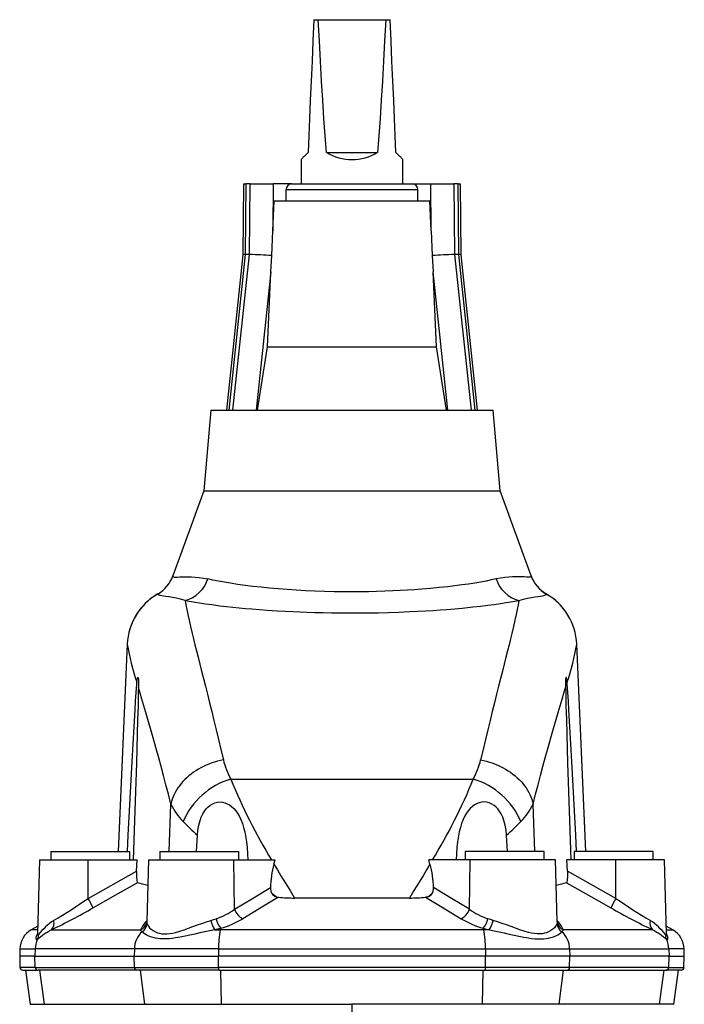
# Model space of a CAD drawing. Extents: x 42 to 832, y -300 to 1153.
# Tile 4 of 5: x 60 to 295, y 805 to 1153. Entities that reach past the tile are written whole.
import ezdxf

# ---------------------------------------------------------------- set-up
doc = ezdxf.new("R2010")
doc.units = 0
doc.layers.get('0').update_dxf_attribs({"linetype": 'CONTINUOUS'})

msp = doc.modelspace()

# ---------------------------------------------------------------- linework, layer by layer
at = {"color": 7, "linetype": 'CONTINUOUS'}
for p, q in [((163.74, 1153.08), (165.33, 1153.08)), ((165.33, 1153.08), (189.15, 1153.08)), ((189.15, 1153.08), (190.74, 1153.08)), ((159.24, 1103.63), (159.24, 1095.03)), ((168.18, 1106.08), (186.3, 1106.08)), ((195.24, 1095.03), (195.24, 1103.63)), ((138.88, 1095.03), (138.69, 1069.98)), ((138.88, 1095.03), (139.68, 1095.03)), ((141.18, 1095.03), (139.68, 1095.03)), ((141.18, 1095.03), (149.38, 1095.03)), ((155.79, 1095.03), (149.38, 1095.03)), ((153.91, 1089.03), (154, 1093.08)), ((155.79, 1095.03), (198.69, 1095.03)), ((198.69, 1095.03), (205.1, 1095.03)), ((200.57, 1089.03), (200.48, 1093.08)), ((205.1, 1095.03), (213.3, 1095.03)), ((214.8, 1095.03), (213.3, 1095.03)), ((214.8, 1095.03), (215.6, 1095.03)), ((215.79, 1069.98), (215.6, 1095.03)), ((149.26, 1078.46), (149.75, 1089.03)), ((149.75, 1089.03), (204.74, 1089.03)), ((205.23, 1078.46), (204.74, 1089.03)), ((148.84, 1069.66), (149.26, 1078.46)), ((205.23, 1078.46), (205.64, 1069.66)), ((138.69, 1069.98), (132.85, 1015.03)), ((141, 1070.03), (139.5, 1070.03)), ((148.58, 1063.94), (148.84, 1069.66)), ((205.64, 1069.66), (205.9, 1063.94)), ((214.99, 1070.03), (213.49, 1070.03)), ((221.63, 1015.03), (215.79, 1069.98)), ((147.36, 1037.4), (148.58, 1063.94)), ((207.13, 1037.4), (205.9, 1063.94)), ((143.88, 1015.03), (147.36, 1037.4)), ((147.36, 1037.4), (207.13, 1037.4)), ((210.6, 1015.03), (207.13, 1037.4)), ((127.34, 1015.03), (124.84, 986.48)), ((127.34, 1015.03), (227.14, 1015.03)), ((229.64, 986.48), (227.14, 1015.03)), ((124.84, 986.48), (113.9, 956.42)), ((124.84, 986.48), (229.64, 986.48)), ((240.58, 956.42), (229.64, 986.48)), ((97.77, 932.33), (94.57, 859.03)), ((259.92, 859.03), (256.72, 932.33)), ((122.23, 859.03), (122.57, 864.82)), ((232.25, 859.03), (231.92, 864.82)), ((70.74, 859.03), (70.74, 856.03)), ((70.74, 859.03), (98.74, 859.03)), ((98.74, 856.03), (98.74, 859.03)), ((109.24, 859.03), (109.24, 856.03)), ((109.24, 859.03), (137.24, 859.03)), ((137.24, 856.03), (137.24, 859.03)), ((217.24, 859.03), (217.24, 856.03)), ((245.24, 859.03), (217.24, 859.03)), ((245.24, 856.03), (245.24, 859.03)), ((255.74, 859.03), (255.74, 856.03)), ((283.74, 859.03), (255.74, 859.03)), ((283.74, 856.03), (283.74, 859.03)), ((66.74, 856.03), (66.06, 829.88)), ((66.74, 856.03), (83.96, 856.03)), ((83.96, 856.03), (101.26, 856.03)), ((101.1, 852.1), (101.26, 856.03)), ((105.24, 856.03), (104.67, 834.3)), ((105.24, 856.03), (135.4, 856.03)), ((135.4, 856.03), (150.1, 856.03)), ((149.66, 854.58), (150.1, 856.03)), ((204.82, 854.58), (204.38, 856.03)), ((219.08, 856.03), (204.38, 856.03)), ((249.24, 856.03), (219.08, 856.03)), ((249.81, 834.3), (249.24, 856.03)), ((253.38, 852.1), (253.22, 856.03)), ((270.53, 856.03), (253.22, 856.03)), ((287.74, 856.03), (270.53, 856.03)), ((288.42, 829.88), (287.74, 856.03)), ((197.53, 842.55), (156.95, 842.55)), ((66.13, 832.61), (63.8, 831.27)), ((290.68, 831.27), (288.35, 832.61)), ((59.81, 824.55), (59.74, 822.03)), ((59.74, 822.03), (59.85, 818)), ((65.13, 822.03), (59.74, 822.03)), ((65.13, 822.03), (100.22, 822.03)), ((100.22, 822.03), (130.05, 822.03)), ((224.43, 822.03), (130.05, 822.03)), ((254.26, 822.03), (224.43, 822.03)), ((289.35, 822.03), (254.26, 822.03)), ((289.35, 822.03), (294.74, 822.03)), ((294.63, 818), (294.74, 822.03)), ((294.74, 822.03), (294.67, 824.55)), ((60.85, 817.03), (66.23, 817.03)), ((61.74, 817.03), (63.43, 805.03)), ((101.21, 817.03), (66.23, 817.03)), ((130.22, 817.03), (101.21, 817.03)), ((130.22, 817.03), (224.26, 817.03)), ((224.26, 817.03), (253.27, 817.03)), ((253.27, 817.03), (288.25, 817.03)), ((293.64, 817.03), (288.25, 817.03)), ((291.05, 805.03), (292.74, 817.03)), ((63.62, 804.98), (63.43, 805.03)), ((131.06, 805.03), (131.06, 805.03)), ((177.24, 805.03), (177.24, 799.99)), ((223.42, 805.03), (223.42, 805.03)), ((290.86, 804.98), (291.05, 805.03))]:
    msp.add_line(p, q, dxfattribs=at)
at = {"color": 8, "linetype": 'CONTINUOUS'}
for p, q in [((139.68, 1095.03), (139.5, 1070.03)), ((141, 1070.03), (141.18, 1095.03)), ((149.38, 1095.03), (149.26, 1078.46)), ((154, 1093.08), (200.48, 1093.08)), ((205.23, 1078.46), (205.1, 1095.03)), ((213.3, 1095.03), (213.49, 1070.03)), ((214.99, 1070.03), (214.8, 1095.03)), ((139.5, 1070.03), (133.65, 1015.03)), ((135.15, 1015.03), (141, 1070.03)), ((213.49, 1070.03), (219.33, 1015.03)), ((220.83, 1015.03), (214.99, 1070.03)), ((148.58, 1063.94), (143.38, 1015.03)), ((211.1, 1015.03), (205.9, 1063.94)), ((134.36, 884.62), (220.12, 884.62)), ((112.58, 859.03), (113.23, 875.78)), ((241.9, 859.03), (241.25, 875.78)), ((83.94, 842.43), (83.96, 856.03)), ((135.71, 838.6), (135.4, 856.03)), ((218.77, 838.6), (219.08, 856.03)), ((270.54, 842.43), (270.53, 856.03)), ((83.94, 842.43), (101.1, 852.1)), ((270.54, 842.43), (253.38, 852.1)), ((150.43, 843.01), (148.99, 844.06)), ((204.05, 843.01), (205.49, 844.06)), ((66.09, 831.27), (63.8, 831.27)), ((70.93, 831.27), (102.51, 831.27)), ((128.68, 831.27), (130.67, 831.27)), ((130.82, 831.87), (130.67, 831.27)), ((223.82, 831.27), (130.67, 831.27)), ((223.66, 831.87), (223.82, 831.27)), ((225.8, 831.27), (223.82, 831.27)), ((283.55, 831.27), (251.97, 831.27)), ((288.39, 831.27), (290.68, 831.27)), ((59.81, 824.55), (65.2, 824.55)), ((65.2, 824.55), (65.13, 822.03)), ((65.24, 818), (65.13, 822.03)), ((100.28, 824.55), (65.2, 824.55)), ((100.28, 824.55), (100.22, 822.03)), ((100.32, 818), (100.22, 822.03)), ((130.06, 824.55), (100.28, 824.55)), ((130.06, 824.55), (130.05, 822.03)), ((130.07, 818), (130.05, 822.03)), ((130.06, 824.55), (224.42, 824.55)), ((224.41, 818), (224.43, 822.03)), ((224.42, 824.55), (224.43, 822.03)), ((224.42, 824.55), (254.2, 824.55)), ((254.17, 818), (254.26, 822.03)), ((254.2, 824.55), (254.26, 822.03)), ((254.2, 824.55), (289.28, 824.55)), ((289.24, 818), (289.35, 822.03)), ((289.28, 824.55), (289.35, 822.03)), ((294.67, 824.55), (289.28, 824.55)), ((65.24, 818), (59.85, 818)), ((65.24, 818), (100.32, 818)), ((68.5, 805.03), (66.83, 817.03)), ((100.32, 818), (130.07, 818)), ((103.98, 805.03), (102.47, 817.03)), ((224.41, 818), (130.07, 818)), ((131.06, 805.03), (130.81, 817.03)), ((223.42, 805.03), (223.67, 817.03)), ((254.17, 818), (224.41, 818)), ((250.5, 805.03), (252.01, 817.03)), ((289.24, 818), (254.17, 818)), ((285.98, 805.03), (287.65, 817.03)), ((289.24, 818), (294.63, 818))]:
    msp.add_line(p, q, dxfattribs=at)
at = {"color": 7, "linetype": 'CONTINUOUS', "flags": 128}
for points in [[(163.74, 1153.08), (163.41, 1145.6), (163.1, 1138.37), (162.79, 1131.38), (162.5, 1124.66), (162.22, 1118.2), (161.95, 1112), (161.69, 1106.08)], [(168.18, 1106.08), (167.75, 1112), (167.33, 1118.2), (166.91, 1124.66), (166.5, 1131.38), (166.11, 1138.37), (165.72, 1145.6), (165.33, 1153.08)], [(189.15, 1153.08), (188.77, 1145.6), (188.38, 1138.37), (187.98, 1131.38), (187.57, 1124.66), (187.16, 1118.2), (186.73, 1112), (186.3, 1106.08)], [(192.79, 1106.08), (192.53, 1112), (192.26, 1118.2), (191.98, 1124.66), (191.69, 1131.38), (191.38, 1138.37), (191.07, 1145.6), (190.74, 1153.08)], [(161.69, 1106.08), (161.29, 1105.68), (160.92, 1105.31), (160.59, 1104.98), (160.3, 1104.69), (160.03, 1104.43), (159.81, 1104.2), (159.62, 1104.01), (159.47, 1103.86), (159.36, 1103.75), (159.28, 1103.67), (159.25, 1103.64), (159.24, 1103.63)], [(195.24, 1103.63), (195.24, 1103.64), (195.2, 1103.67), (195.12, 1103.75), (195.01, 1103.86), (194.86, 1104.01), (194.67, 1104.2), (194.45, 1104.43), (194.19, 1104.69), (193.89, 1104.98), (193.56, 1105.31), (193.19, 1105.68), (192.79, 1106.08)], [(101.17, 918.91), (101.21, 919.28), (101.25, 919.64), (101.31, 919.94), (101.38, 920.2), (101.44, 920.36), (101.5, 920.46), (101.55, 920.5), (101.59, 920.49), (101.64, 920.41), (101.68, 920.26), (101.72, 919.96), (101.74, 919.57), (101.74, 918.97), (101.73, 918.28), (101.72, 917.7), (101.71, 917.08)], [(253.31, 918.91), (253.28, 919.28), (253.23, 919.64), (253.17, 919.94), (253.1, 920.2), (253.04, 920.36), (252.99, 920.46), (252.94, 920.5), (252.89, 920.49), (252.84, 920.41), (252.8, 920.26), (252.76, 919.96), (252.75, 919.57), (252.74, 918.97), (252.75, 918.28), (252.76, 917.7), (252.77, 917.08)], [(97.86, 859.03), (98.14, 864.72), (98.59, 873.42), (99.04, 882.11), (99.5, 890.78), (99.83, 896.91), (100.17, 903.03), (100.53, 909.12), (100.71, 912.16), (100.91, 915.19), (101.12, 918.18), (101.17, 918.91)], [(101.71, 917.08), (101.68, 915.46), (101.65, 913.83), (101.58, 910.54), (101.45, 905.51), (101.31, 900.46), (101.17, 895.4), (101.01, 890.34), (100.69, 880.17), (100.35, 869.99), (99.86, 856.03)], [(252.77, 917.08), (252.8, 915.46), (252.83, 913.83), (252.9, 910.54), (253.03, 905.51), (253.17, 900.46), (253.31, 895.4), (253.47, 890.34), (253.8, 880.17), (254.13, 869.99), (254.62, 856.03)], [(256.62, 859.03), (256.34, 864.72), (255.9, 873.42), (255.45, 882.11), (254.99, 890.78), (254.65, 896.91), (254.31, 903.03), (253.95, 909.12), (253.77, 912.16), (253.57, 915.19), (253.36, 918.18), (253.31, 918.91)], [(122.57, 864.82), (122.73, 866.54), (123.04, 868.26), (123.51, 869.93), (123.96, 871.13), (124.53, 872.29), (125.21, 873.38), (125.73, 874.04), (126.3, 874.66), (126.93, 875.21), (127.78, 875.78), (128.7, 876.2), (129.65, 876.45), (130.6, 876.53), (131.48, 876.45), (132.33, 876.24), (133.16, 875.89), (133.94, 875.44), (134.65, 874.91), (135.43, 874.18), (136.12, 873.37), (136.74, 872.5), (137.29, 871.57), (137.93, 870.27), (138.47, 868.91), (138.92, 867.48), (139.29, 866), (139.6, 864.49), (139.91, 862.45), (140.14, 860.36), (140.31, 858.21), (140.42, 856.03)], [(231.92, 864.82), (231.75, 866.54), (231.44, 868.26), (230.97, 869.93), (230.52, 871.13), (229.95, 872.29), (229.27, 873.38), (228.75, 874.04), (228.18, 874.66), (227.55, 875.21), (226.7, 875.78), (225.79, 876.2), (224.83, 876.45), (223.88, 876.53), (223, 876.45), (222.15, 876.24), (221.32, 875.89), (220.54, 875.44), (219.83, 874.91), (219.05, 874.18), (218.36, 873.37), (217.74, 872.5), (217.19, 871.57), (216.55, 870.27), (216.01, 868.91), (215.56, 867.48), (215.19, 866), (214.88, 864.49), (214.57, 862.45), (214.34, 860.36), (214.17, 858.21), (214.06, 856.03)], [(101.1, 852.1), (101.07, 851.27), (101.07, 850.46), (101.08, 849.82), (101.11, 849.23), (101.16, 848.72), (101.22, 848.32), (101.29, 848.08), (101.37, 847.94), (101.42, 847.92)], [(253.38, 852.1), (253.41, 851.27), (253.41, 850.46), (253.4, 849.82), (253.37, 849.23), (253.32, 848.72), (253.26, 848.32), (253.19, 848.08), (253.11, 847.94), (253.06, 847.92)], [(150.43, 843.01), (150.82, 842.9), (151.22, 842.84)], [(204.05, 843.01), (203.67, 842.9), (203.26, 842.84)], [(104.67, 834.3), (104.66, 834.14), (104.62, 833.93)], [(249.86, 833.93), (249.83, 834.09), (249.81, 834.3)], [(288.46, 829.51), (288.46, 829.51), (288.46, 829.54), (288.45, 829.61), (288.44, 829.69), (288.43, 829.8), (288.43, 829.88)], [(63.43, 805.03), (63.51, 805.03), (63.75, 805.03), (64.15, 805.03), (64.71, 805.03), (65.43, 805.03), (66.31, 805.03), (67.33, 805.03), (68.5, 805.03)], [(68.5, 805.03), (69.54, 805.03), (70.73, 805.03), (72.08, 805.03), (73.6, 805.03), (75.28, 805.03), (77.12, 805.03), (79.12, 805.03), (81.27, 805.03), (83.57, 805.03), (86.02, 805.03), (88.63, 805.03), (91.38, 805.03), (94.31, 805.03), (97.38, 805.03), (100.61, 805.03), (103.98, 805.03)], [(103.98, 805.03), (104.86, 805.03), (105.82, 805.03), (106.86, 805.03), (108, 805.03), (109.23, 805.03), (110.53, 805.03)], [(110.53, 805.03), (111.16, 805.03), (112.52, 805.02), (113.94, 805.02), (115.42, 805.01), (116.99, 805.02), (118.61, 805.02), (120.28, 805.03)], [(120.28, 805.03), (121.21, 805.03), (123.56, 805.03), (125.98, 805.03), (128.5, 805.03), (131.06, 805.03)], [(131.06, 805.03), (138.69, 805.03), (146.35, 805.03), (154.02, 805.03), (161.75, 805.03), (169.49, 805.03), (177.24, 805.03)], [(223.42, 805.03), (215.79, 805.03), (208.14, 805.03), (200.46, 805.03), (192.73, 805.03), (184.99, 805.03), (177.24, 805.03)], [(234.2, 805.03), (233.27, 805.03), (230.92, 805.03), (228.5, 805.03), (225.98, 805.03), (223.42, 805.03)], [(243.95, 805.03), (243.32, 805.03), (241.96, 805.02), (240.54, 805.02), (239.07, 805.01), (237.5, 805.02), (235.87, 805.02), (234.2, 805.03)], [(250.5, 805.03), (249.62, 805.03), (248.66, 805.03), (247.62, 805.03), (246.48, 805.03), (245.25, 805.03), (243.95, 805.03)], [(285.98, 805.03), (284.94, 805.03), (283.75, 805.03), (282.4, 805.03), (280.89, 805.03), (279.2, 805.03), (277.36, 805.03), (275.36, 805.03), (273.21, 805.03), (270.91, 805.03), (268.46, 805.03), (265.85, 805.03), (263.1, 805.03), (260.17, 805.03), (257.1, 805.03), (253.87, 805.03), (250.5, 805.03)], [(291.05, 805.03), (290.97, 805.03), (290.73, 805.03), (290.33, 805.03), (289.77, 805.03), (289.05, 805.03), (288.17, 805.03), (287.15, 805.03), (285.98, 805.03)]]:
    msp.add_lwpolyline(points, dxfattribs=at)
at = {"color": 8, "linetype": 'CONTINUOUS', "flags": 128}
for points in [[(113.9, 956.42), (113.9, 956.22), (114.07, 956.09), (114.4, 956.01), (114.91, 956), (115.59, 956.02), (116.42, 956.06), (117.28, 956.11), (118.26, 956.14), (119.34, 956.15), (120.52, 956.12), (121.83, 956.04), (123.23, 955.9), (124.71, 955.68), (126.26, 955.36)], [(228.22, 955.36), (226.49, 954.99), (224.65, 954.62), (222.7, 954.26), (220.64, 953.91), (218.4, 953.56), (216.05, 953.22), (213.61, 952.9), (211.07, 952.6), (208.11, 952.28), (205.04, 951.98), (201.88, 951.72), (199.39, 951.53), (196.84, 951.37), (194.26, 951.22), (191.64, 951.1), (188.8, 950.98), (185.94, 950.9), (183.05, 950.83), (180.14, 950.79), (177.24, 950.78), (174.09, 950.8), (170.95, 950.84), (167.54, 950.92), (164.15, 951.04), (160.8, 951.19), (157.5, 951.38), (154.27, 951.59), (151.12, 951.84), (148.06, 952.11), (145.09, 952.41), (142.21, 952.74), (139.44, 953.09), (136.8, 953.45), (134.29, 953.84), (132.1, 954.21), (130.03, 954.58), (128.09, 954.97), (126.26, 955.36)], [(240.58, 956.42), (240.58, 956.22), (240.41, 956.09), (240.08, 956.01), (239.57, 956), (238.89, 956.02), (238.06, 956.06), (237.2, 956.11), (236.22, 956.14), (235.14, 956.15), (233.96, 956.12), (232.65, 956.04), (231.25, 955.9), (229.77, 955.68), (228.22, 955.36)], [(108.55, 950.05), (108.56, 950.05), (108.56, 950.04), (108.56, 950.04), (108.57, 950.03)], [(118.27, 947.73), (116.64, 948.2), (115.14, 948.56), (113.78, 948.84), (112.55, 949.04), (111.47, 949.19), (110.55, 949.31), (109.95, 949.4), (109.46, 949.49), (109.07, 949.59), (108.79, 949.71), (108.62, 949.86), (108.57, 950.03)], [(118.27, 947.73), (118.51, 946.25), (118.82, 944.59), (119.19, 942.75), (119.64, 940.73), (120.15, 938.52), (120.72, 936.13), (121.19, 934.18), (121.71, 932.11), (122.25, 929.94), (122.82, 927.67), (123.43, 925.28), (124.06, 922.77), (124.73, 920.17), (125.41, 917.46), (126.14, 914.58), (126.88, 911.6), (127.65, 908.51), (128.44, 905.31), (129.24, 901.99), (130.07, 898.56), (130.91, 895.02), (131.75, 891.39)], [(118.27, 947.73), (120.41, 947.35), (121.82, 947.12), (123.28, 946.89), (125.43, 946.57), (127.68, 946.27), (129.1, 946.08), (130.56, 945.9), (132.81, 945.64), (135.14, 945.39), (137.31, 945.17), (139.54, 944.96), (141.82, 944.76), (144.48, 944.55), (147.19, 944.35), (148.96, 944.23), (150.76, 944.12), (153.5, 943.96), (156.28, 943.82), (158.84, 943.71), (161.42, 943.61), (164.02, 943.53), (167.01, 943.45), (170.02, 943.4), (173.62, 943.35), (177.24, 943.34), (179.83, 943.35), (182.41, 943.37), (184.49, 943.4), (186.56, 943.43), (190.19, 943.52), (193.79, 943.64), (195.73, 943.71), (197.66, 943.8), (200.53, 943.94), (203.36, 944.1), (205.89, 944.25), (208.38, 944.43), (210.83, 944.61), (213.55, 944.84), (216.21, 945.08), (218.1, 945.26), (219.94, 945.45), (222.65, 945.75), (225.24, 946.07), (227.53, 946.36), (229.72, 946.67), (231.81, 946.99), (234.08, 947.35), (236.21, 947.73)], [(236.21, 947.73), (235.97, 946.25), (235.66, 944.59), (235.29, 942.75), (234.84, 940.73), (234.33, 938.52), (233.76, 936.13), (233.29, 934.18), (232.77, 932.11), (232.23, 929.94), (231.66, 927.67), (231.05, 925.28), (230.42, 922.77), (229.76, 920.17), (229.07, 917.46), (228.35, 914.58), (227.6, 911.6), (226.83, 908.51), (226.05, 905.31), (225.24, 901.99), (224.41, 898.56), (223.58, 895.02), (222.73, 891.39)], [(236.21, 947.73), (237.84, 948.2), (239.34, 948.56), (240.7, 948.84), (241.93, 949.04), (243.01, 949.19), (243.93, 949.31), (244.53, 949.4), (245.02, 949.49), (245.41, 949.59), (245.69, 949.71), (245.86, 949.86), (245.91, 950.03)], [(245.91, 950.03), (245.92, 950.04), (245.92, 950.04), (245.93, 950.05), (245.93, 950.05)], [(113.23, 875.78), (112.35, 879.25), (111.47, 882.61), (110.61, 885.87), (109.76, 889.02), (108.93, 892.06), (107.91, 895.71), (106.93, 899.2), (105.98, 902.51), (105.08, 905.65), (104.34, 908.16), (103.64, 910.54), (102.98, 912.81), (102.34, 914.94), (101.75, 916.96), (101.71, 917.08)], [(241.25, 875.78), (242.14, 879.25), (243.01, 882.61), (243.87, 885.87), (244.72, 889.02), (245.55, 892.06), (246.57, 895.71), (247.55, 899.2), (248.5, 902.51), (249.41, 905.65), (250.14, 908.16), (250.84, 910.54), (251.5, 912.81), (252.14, 914.94), (252.73, 916.96), (252.77, 917.08)], [(131.75, 891.39), (130.71, 891.18), (129.68, 890.92), (128.66, 890.63), (127.66, 890.3), (126.66, 889.93), (125.69, 889.53), (124.74, 889.09), (123.81, 888.61), (122.91, 888.1), (122.03, 887.56), (121.18, 886.99), (120.37, 886.39), (119.59, 885.76), (118.84, 885.1), (118.13, 884.42), (117.46, 883.72), (116.84, 882.99), (116.25, 882.24), (115.71, 881.48), (115.21, 880.7), (114.76, 879.9), (114.35, 879.1), (114, 878.28), (113.69, 877.45), (113.44, 876.62), (113.23, 875.78)], [(222.73, 891.39), (223.77, 891.18), (224.8, 890.92), (225.82, 890.63), (226.83, 890.3), (227.82, 889.93), (228.79, 889.53), (229.74, 889.09), (230.67, 888.61), (231.57, 888.1), (232.45, 887.56), (233.3, 886.99), (234.11, 886.39), (234.89, 885.76), (235.64, 885.1), (236.35, 884.42), (237.02, 883.72), (237.64, 882.99), (238.23, 882.24), (238.77, 881.48), (239.27, 880.7), (239.72, 879.9), (240.13, 879.1), (240.48, 878.28), (240.79, 877.45), (241.04, 876.62), (241.25, 875.78)], [(149.66, 854.58), (150.88, 852.52), (152.12, 850.45), (153.72, 847.81), (155.35, 845.16), (156.95, 842.55)], [(204.82, 854.58), (203.6, 852.52), (202.36, 850.45), (200.76, 847.81), (199.13, 845.16), (197.53, 842.55)], [(101.42, 847.92), (94.45, 843.99), (85.73, 839.07)], [(135.71, 838.6), (142.03, 842.44), (148.38, 846.22)], [(218.77, 838.6), (212.45, 842.44), (206.11, 846.22)], [(253.06, 847.92), (260.03, 843.99), (268.75, 839.07)], [(151.22, 842.84), (145.89, 839.64), (138.67, 835.24)], [(203.26, 842.84), (208.59, 839.64), (215.81, 835.24)], [(104.68, 834.3), (104.67, 834.14), (104.75, 833.64)], [(104.75, 833.64), (104.94, 833.13), (105.25, 832.6), (105.69, 832.06), (106.25, 831.53), (106.93, 831.03), (107.73, 830.58), (108.41, 830.3), (109.17, 830.08), (109.98, 829.93), (110.85, 829.86), (111.78, 829.88), (112.76, 829.98), (113.77, 830.16), (114.81, 830.4), (116.31, 830.83), (117.86, 831.33), (119.42, 831.88), (121.01, 832.45), (122.6, 833.02), (124.2, 833.58), (125.8, 834.12), (127.38, 834.63)], [(127.38, 834.63), (128.31, 834.92), (129.23, 835.23)], [(227.1, 834.63), (226.17, 834.92), (225.25, 835.23)], [(249.73, 833.64), (249.54, 833.13), (249.23, 832.6), (248.79, 832.06), (248.23, 831.53), (247.55, 831.03), (246.75, 830.58), (246.07, 830.3), (245.32, 830.08), (244.5, 829.93), (243.63, 829.86), (242.7, 829.88), (241.72, 829.98), (240.71, 830.16), (239.67, 830.4), (238.17, 830.83), (236.63, 831.33), (235.06, 831.88), (233.47, 832.45), (231.88, 833.02), (230.28, 833.58), (228.68, 834.12), (227.1, 834.63)], [(249.8, 834.3), (249.81, 834.14), (249.73, 833.64)], [(66.05, 827.95), (65.9, 827.88), (65.77, 827.86), (65.67, 827.9), (65.6, 827.99), (65.55, 828.18), (65.55, 828.43), (65.59, 828.73), (65.69, 829.07), (65.92, 829.62), (66.08, 829.86)], [(66.06, 829.88), (66.06, 829.71), (66.09, 829.6), (66.13, 829.54), (66.2, 829.52), (66.29, 829.55), (66.43, 829.65)], [(103, 830.61), (102.71, 830.94), (102.51, 831.27)], [(128.68, 831.27), (126.94, 830.94), (125.19, 830.58), (123.41, 830.2), (121.64, 829.82), (119.92, 829.44), (118.22, 829.08), (116.53, 828.74), (114.88, 828.45), (113.74, 828.29), (112.64, 828.17), (111.56, 828.1), (110.52, 828.09), (109.55, 828.13), (108.64, 828.23), (107.77, 828.38), (106.97, 828.57), (106.03, 828.86), (105.2, 829.19), (104.46, 829.55), (103.84, 829.92), (103.37, 830.27), (103, 830.61)], [(130.82, 831.87), (129.77, 831.56), (128.68, 831.27)], [(223.66, 831.87), (224.71, 831.56), (225.8, 831.27)], [(225.8, 831.27), (227.54, 830.94), (229.29, 830.58), (231.07, 830.2), (232.84, 829.82), (234.56, 829.44), (236.26, 829.08), (237.95, 828.74), (239.6, 828.45), (240.74, 828.29), (241.84, 828.17), (242.92, 828.1), (243.96, 828.09), (244.93, 828.13), (245.84, 828.23), (246.71, 828.38), (247.51, 828.57), (248.45, 828.86), (249.29, 829.19), (250.02, 829.55), (250.64, 829.92), (251.11, 830.27), (251.48, 830.61)], [(251.48, 830.61), (251.77, 830.94), (251.97, 831.27)], [(288.42, 829.88), (288.42, 829.71), (288.39, 829.6), (288.35, 829.54), (288.28, 829.52), (288.19, 829.55), (288.05, 829.65)], [(288.43, 827.95), (288.58, 827.88), (288.71, 827.86), (288.81, 827.9), (288.88, 827.99), (288.93, 828.18), (288.93, 828.43), (288.89, 828.73), (288.79, 829.07), (288.56, 829.62), (288.4, 829.86)]]:
    msp.add_lwpolyline(points, dxfattribs=at)
at = {"color": 7, "linetype": 'CONTINUOUS'}
for centre, radius, start, end in [((177.24, 1121.63), 18, 239.7686, 300.2314), ((155.9, 1093.14), 1.89, 93.3099, 181.7009), ((198.58, 1093.14), 1.89, 358.2991, 86.6901), ((139.25, 1067.56), 2.48, 84.3463, 103.0581), ((138.67, 936.26), 133.79, 85.6387, 89.0021), ((215.82, 936.26), 133.79, 90.9979, 94.3613), ((215.23, 1067.56), 2.48, 76.9419, 95.6537), ((102.47, 960.59), 12.17, 300.0027, 339.9528), ((252.02, 960.6), 12.18, 200.0736, 239.9905), ((119.19, 931.43), 21.44, 119.7522, 167.3169), ((235.25, 931.4), 21.49, 2.4852, 60.2067), ((183.04, 845.18), 34.68, 164.2787, 178.2864), ((171.44, 845.18), 34.68, 1.7136, 15.7213), ((92.18, 806.04), 42.89, 72.6055, 77.564), ((151.77, 846.02), 3.4, 176.6904, 215.1588), ((202.71, 846.02), 3.4, 324.8412, 3.3096), ((262.3, 806.04), 42.89, 102.436, 107.3945), ((151.38, 845.81), 2.96, 216.2068, 251.2378), ((157.02, 902.28), 59.73, 264.4292, 269.9355), ((197.46, 902.28), 59.73, 270.0645, 275.5708), ((203.1, 845.81), 2.96, 288.7622, 323.7932), ((67.8, 824.34), 8, 120, 178.5), ((64.39, 829.87), 1.67, 347.588, 0.588), ((286.68, 824.34), 8, 1.5, 60), ((60.85, 818.03), 1, 181.5, 270), ((293.64, 818.03), 1, 270, 358.5)]:
    msp.add_arc(centre, radius, start, end, dxfattribs=at)
at = {"color": 8, "linetype": 'CONTINUOUS'}
for centre, radius, start, end in [((102.45, 960.55), 12.17, 300.1506, 340.1544), ((115.22, 958.92), 11.6, 285.2638, 342.1539), ((239.26, 958.92), 11.6, 197.8461, 254.7362), ((252.03, 960.55), 12.17, 199.8456, 239.8494), ((119.22, 931.38), 21.47, 119.7367, 177.4655), ((235.28, 931.39), 21.46, 2.515, 60.2828), ((177.29, 945.35), 80.58, 189.3004, 199.1609), ((177.19, 945.35), 80.58, 340.8391, 350.6996), ((157.58, 897.45), 26.53, 193.2159, 208.9262), ((196.9, 897.45), 26.53, 331.0738, 346.7841), ((142.16, 858.93), 26.85, 106.8918, 156.5631), ((311.61, 956.19), 191.15, 201.9882, 211.6016), ((42.88, 956.19), 191.15, 328.3984, 338.0118), ((212.32, 858.93), 26.85, 23.4369, 73.1082), ((132.49, 884.59), 21.17, 204.5687, 225.0348), ((222, 884.59), 21.17, 314.9652, 335.4313), ((186.17, 936.79), 96.05, 224.3834, 228.5332), ((168.31, 936.79), 96.05, 311.4668, 315.6166), ((-31.42, 1009.16), 202.75, 300.5881, 304.6789), ((44.14, 819.05), 46.15, 25.7037, 30.4312), ((310.34, 819.05), 46.15, 149.5688, 154.2963), ((385.9, 1009.16), 202.75, 235.3211, 239.4119), ((-44.59, 1068.31), 263.69, 295.9802, 299.617), ((399.07, 1068.31), 263.69, 240.383, 244.0198), ((121.49, 858.04), 24.08, 288.7509, 306.1929), ((141.03, 840.31), 5.59, 197.7721, 244.9511), ((213.45, 840.31), 5.59, 295.0489, 342.2279), ((232.99, 858.04), 24.08, 233.8071, 251.2491), ((85.41, 814.68), 24.17, 124.4007, 141.7404), ((68.75, 833.58), 3.18, 313.2572, 19.1727), ((109.99, 828.46), 7.99, 131.7327, 159.4408), ((100.92, 834.71), 3.79, 294.8397, 348.1223), ((100.82, 833.89), 3.94, 303.6007, 356.3801), ((138.14, 836.87), 10.99, 191.7886, 210.6561), ((137.32, 837.01), 8.29, 192.4186, 218.3492), ((122.19, 862.78), 32.09, 285.602, 300.8888), ((232.29, 862.78), 32.09, 239.1112, 254.398), ((217.16, 837.01), 8.29, 321.6508, 347.5814), ((216.34, 836.87), 10.99, 329.3439, 348.2114), ((253.66, 833.89), 3.94, 183.6199, 236.3993), ((244.49, 828.46), 7.99, 20.5592, 48.2673), ((253.56, 834.71), 3.79, 191.8781, 245.1603), ((285.73, 833.58), 3.18, 160.8273, 226.7428), ((269.07, 814.68), 24.17, 38.2596, 55.5993), ((85.11, 805.18), 29.69, 118.5276, 129.9295), ((62.53, 829.62), 3.9, 334.5925, 0.3866), ((108.62, 824.45), 8.34, 132.3659, 179.3278), ((161.02, 825.15), 30.96, 168.6038, 181.1126), ((193.46, 825.15), 30.96, 358.8874, 11.3962), ((245.86, 824.45), 8.34, 0.6722, 47.6341), ((269.37, 805.18), 29.69, 50.0705, 61.4724), ((291.95, 829.62), 3.9, 179.6134, 205.4075), ((73.25, 824.34), 8.05, 153.3731, 178.5211), ((281.23, 824.34), 8.05, 1.4789, 26.6269), ((66.23, 818.02), 0.996, 181.258, 269.7725), ((101.26, 817.98), 0.95, 178.449, 266.8286), ((131.78, 817.77), 1.73, 172.232, 205.4189), ((222.7, 817.77), 1.73, 334.5811, 7.768), ((253.22, 817.98), 0.95, 273.1714, 1.551), ((288.25, 818.02), 0.996, 270.2275, 358.742)]:
    msp.add_arc(centre, radius, start, end, dxfattribs=at)

doc.saveas('drawing.dxf')
